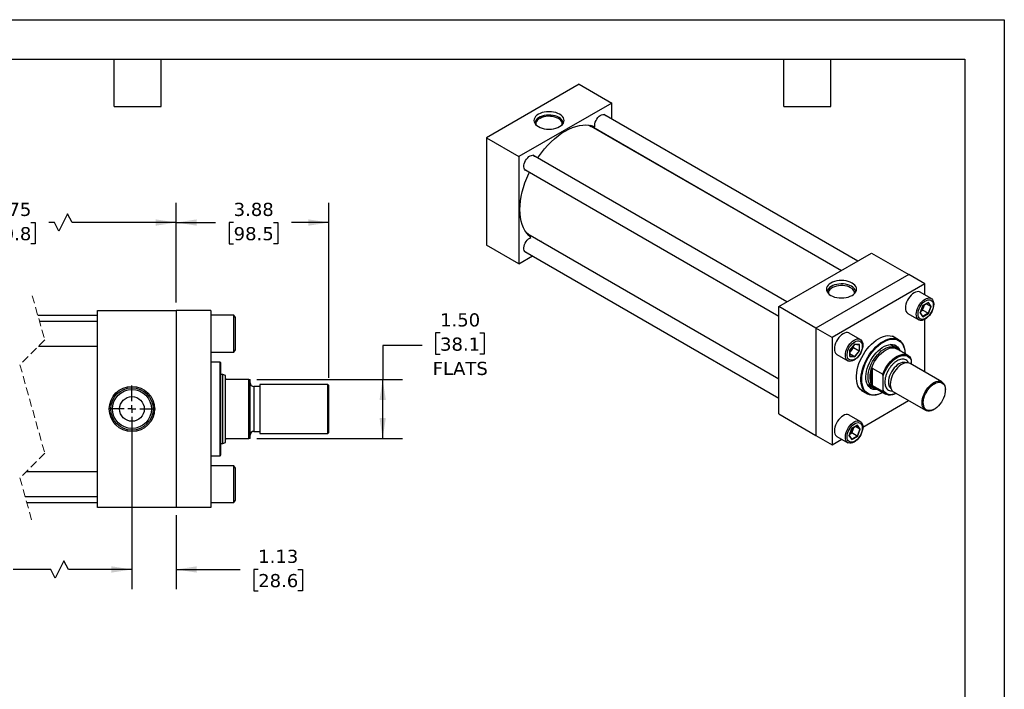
# Model space of a CAD drawing. Header units: inches. Extents: x 0 to 44, y 0 to 34.
# Tile 3 of 3: x 19 to 44, y 17 to 34. Entities that reach past the tile are written whole.
import ezdxf

# ---------------------------------------------------------------- set-up
doc = ezdxf.new("R2010")
doc.units = ezdxf.units.IN
doc.header["$LTSCALE"] = 4
doc.header["$MEASUREMENT"] = 0
for name, pattern in [('SLD-Center', [0.75, 0.6, -0.05, 0.05, -0.05]), ('SLD-Dashed', [0.075, 0.05, -0.025]), ('SLD-Solid', [0])]:
    doc.linetypes.add(name, pattern=pattern)
doc.layers.add('CENTER', color=40, linetype='SLD-Center')
doc.layers.add('DIMENSIONS', color=140, linetype='SLD-Solid', lineweight=25)
doc.layers.add('TEXT', color=140, linetype='SLD-Solid', lineweight=25)
doc.styles.add('SLDTEXTSTYLE0', font='VERDANA.TTF')
doc.dimstyles.new('SLDDIMSTYLE0', dxfattribs={"dimtxt": 0.339844, "dimasz": 0.52, "dimexe": 0, "dimexo": 0.0625, "dimgap": 0.084961, "dimtad": 0, "dimtih": 1, "dimtoh": 1, "dimrnd": 1e-09, "dimzin": 12, "dimdsep": 46, "dimtxsty": 'SLDTEXTSTYLE0', "dimsah": 1, "dimcen": 0.09, "dimadec": 0, "dimazin": 3, "dimtfac": 1, "dimtofl": 0, "dimtmove": 0, "dimatfit": 3, "dimfxl": 0, "dimfrac": 2, "dimtolj": 1, "dimtzin": 12, "dimarcsym": 0})
doc.dimstyles.new('SLDDIMSTYLE1', dxfattribs={"dimtxt": 0.339844, "dimasz": 0.52, "dimexe": 0, "dimexo": 0.0625, "dimgap": 0.084961, "dimtad": 0, "dimtih": 1, "dimtoh": 1, "dimrnd": 1e-09, "dimzin": 12, "dimdsep": 46, "dimtxsty": 'SLDTEXTSTYLE0', "dimsah": 1, "dimcen": 0.09, "dimadec": 0, "dimazin": 3, "dimtfac": 1, "dimtmove": 0, "dimatfit": 0, "dimfxl": 0, "dimfrac": 2, "dimtolj": 1, "dimtzin": 12, "dimarcsym": 0})
doc.dimstyles.new('SLDDIMSTYLE3', dxfattribs={"dimtxt": 0.339844, "dimasz": 0.52, "dimexe": 0, "dimexo": 0.0625, "dimgap": 0.084961, "dimtad": 0, "dimtih": 1, "dimtoh": 1, "dimrnd": 1e-09, "dimzin": 4, "dimdsep": 46, "dimtxsty": 'SLDTEXTSTYLE0', "dimsah": 1, "dimcen": 0.09, "dimadec": 0, "dimazin": 1, "dimtfac": 1, "dimtofl": 0, "dimtmove": 0, "dimatfit": 3, "dimfxl": 0, "dimfrac": 2, "dimtolj": 1, "dimtzin": 12, "dimarcsym": 0})

# ---------------------------------------------------------------- blocks, each defined once
blk = doc.blocks.new('_D_12')
at = {"layer": 'DIMENSIONS'}
for p, q in [((14.046, 26.818), (14.046, 29.351)), ((22.979, 26.818), (22.979, 29.351)), ((20.222, 29.074), (20, 28.629)), ((20.333, 28.851), (20.222, 29.074)), ((14.046, 28.851), (17.531, 28.851)), ((17.991, 28.851), (17.877, 28.851)), ((17.877, 28.851), (17.877, 28.311)), ((19.284, 28.851), (19.398, 28.851)), ((19.398, 28.851), (19.398, 28.311)), ((19.889, 28.851), (19.744, 28.851)), ((20, 28.629), (19.889, 28.851)), ((22.979, 28.851), (20.333, 28.851)), ((17.877, 28.311), (17.991, 28.311)), ((19.398, 28.311), (19.284, 28.311))]:
    blk.add_line(p, q, dxfattribs=at)
for points in [[(14.046, 28.851), (14.566, 28.771), (14.566, 28.931)], [(22.979, 28.851), (22.459, 28.931), (22.459, 28.771)]]:
    blk.add_solid(points, dxfattribs=at)
at = {"layer": 'DIMENSIONS', "char_height": 0.3333, "attachment_point": 1, "style": 'SLDTEXTSTYLE0'}
for s, insert in [('17.75', (17.991, 29.351)), ('450.8', (17.991, 28.735))]:
    blk.add_mtext(s, dxfattribs=dict(at, insert=insert))
blk = doc.blocks.new('_D_13')
at = {"layer": 'DIMENSIONS'}
for p, q in [((22.979, 26.818), (22.979, 29.351)), ((26.855, 24.912), (26.855, 29.351)), ((22.979, 28.851), (23.976, 28.851)), ((24.436, 28.851), (24.322, 28.851)), ((24.322, 28.851), (24.322, 28.311)), ((25.446, 28.851), (25.56, 28.851)), ((25.56, 28.851), (25.56, 28.311)), ((26.855, 28.851), (25.907, 28.851)), ((24.322, 28.311), (24.436, 28.311)), ((25.56, 28.311), (25.446, 28.311))]:
    blk.add_line(p, q, dxfattribs=at)
for points in [[(22.979, 28.851), (23.499, 28.771), (23.499, 28.931)], [(26.855, 28.851), (26.335, 28.931), (26.335, 28.771)]]:
    blk.add_solid(points, dxfattribs=at)
at = {"layer": 'DIMENSIONS', "char_height": 0.3333, "attachment_point": 1, "style": 'SLDTEXTSTYLE0'}
for s, insert in [('3.88', (24.436, 29.351)), ('98.5', (24.436, 28.735))]:
    blk.add_mtext(s, dxfattribs=dict(at, insert=insert))
blk = doc.blocks.new('_D_14')
at = {"layer": 'DIMENSIONS'}
for p, q in [((29.676, 26.047), (29.562, 26.047)), ((29.562, 26.047), (29.562, 25.507)), ((30.686, 26.047), (30.8, 26.047)), ((30.8, 26.047), (30.8, 25.507)), ((29.22, 25.729), (28.22, 25.729)), ((28.22, 25.729), (28.22, 24.868)), ((29.562, 25.507), (29.676, 25.507)), ((30.8, 25.507), (30.686, 25.507)), ((25.023, 24.868), (28.72, 24.868)), ((28.22, 23.368), (28.22, 24.868)), ((25.023, 23.368), (28.72, 23.368))]:
    blk.add_line(p, q, dxfattribs=at)
for points in [[(28.22, 24.868), (28.14, 24.348), (28.3, 24.348)], [(28.22, 23.368), (28.3, 23.888), (28.14, 23.888)]]:
    blk.add_solid(points, dxfattribs=at)
at = {"layer": 'DIMENSIONS', "char_height": 0.3333, "attachment_point": 1, "style": 'SLDTEXTSTYLE0'}
for s, insert in [('1.50', (29.676, 26.546)), ('38.1', (29.676, 25.93)), ('FLATS', (29.489, 25.314))]:
    blk.add_mtext(s, dxfattribs=dict(at, insert=insert))
blk = doc.blocks.new('_D_15')
at = {"layer": 'DIMENSIONS'}
for p, q in [((14.921, 23.918), (14.921, 19.543)), ((21.854, 23.918), (21.854, 19.543)), ((20.129, 20.266), (19.907, 19.821)), ((20.24, 20.043), (20.129, 20.266)), ((14.921, 20.043), (16.627, 20.043)), ((17.088, 20.043), (16.974, 20.043)), ((16.974, 20.043), (16.974, 19.503)), ((18.38, 20.043), (18.495, 20.043)), ((18.495, 20.043), (18.495, 19.503)), ((19.796, 20.043), (18.841, 20.043)), ((19.907, 19.821), (19.796, 20.043)), ((21.854, 20.043), (20.24, 20.043)), ((16.974, 19.503), (17.088, 19.503)), ((18.495, 19.503), (18.38, 19.503))]:
    blk.add_line(p, q, dxfattribs=at)
for points in [[(14.921, 20.043), (15.441, 19.963), (15.441, 20.123)], [(21.854, 20.043), (21.334, 20.123), (21.334, 19.963)]]:
    blk.add_solid(points, dxfattribs=at)
at = {"layer": 'DIMENSIONS', "char_height": 0.3333, "attachment_point": 1, "style": 'SLDTEXTSTYLE0'}
for s, insert in [('15.75', (17.088, 20.543)), ('400.0', (17.088, 19.927))]:
    blk.add_mtext(s, dxfattribs=dict(at, insert=insert))
blk = doc.blocks.new('_D_16')
at = {"layer": 'DIMENSIONS'}
for p, q in [((21.854, 23.918), (21.854, 19.543)), ((22.979, 21.418), (22.979, 19.543)), ((21.854, 20.043), (20.854, 20.043)), ((22.979, 20.043), (24.598, 20.043)), ((25.059, 20.043), (24.945, 20.043)), ((24.945, 20.043), (24.945, 19.503)), ((26.069, 20.043), (26.183, 20.043)), ((26.183, 20.043), (26.183, 19.503)), ((24.945, 19.503), (25.059, 19.503)), ((26.183, 19.503), (26.069, 19.503))]:
    blk.add_line(p, q, dxfattribs=at)
for points in [[(21.854, 20.043), (21.334, 20.123), (21.334, 19.963)], [(22.979, 20.043), (23.499, 19.963), (23.499, 20.123)]]:
    blk.add_solid(points, dxfattribs=at)
at = {"layer": 'DIMENSIONS', "char_height": 0.3333, "attachment_point": 1, "style": 'SLDTEXTSTYLE0'}
for s, insert in [('1.13', (25.059, 20.543)), ('28.6', (25.059, 19.927))]:
    blk.add_mtext(s, dxfattribs=dict(at, insert=insert))
blk = doc.blocks.new('SW_CENTERMARKSYMBOL_4')
at = {"layer": 'CENTER', "color": 0}
for p, q in [((0, 0.2), (0, 0.595)), ((-0.2, 0), (-0.595, 0)), ((0, 0), (-0.1, 0)), ((0, 0), (0, 0.1)), ((0, 0), (0, -0.1)), ((0, 0), (0.1, 0)), ((0.2, 0), (0.595, 0)), ((0, -0.2), (0, -0.595))]:
    blk.add_line(p, q, dxfattribs=at)

msp = doc.modelspace()

# ---------------------------------------------------------------- linework, layer by layer
at = {"color": 7, "linetype": 'SLD-Solid'}
for p, q in [((0, 34), (44, 34)), ((44, 34), (44, 0))]:
    msp.add_line(p, q, dxfattribs=at)
for p, q in [((33.208, 32.361), (30.851, 31.001)), ((33.208, 32.361), (34.033, 31.885)), ((34.033, 31.885), (31.676, 30.524)), ((34.033, 31.483), (34.033, 31.885)), ((40.284, 27.874), (33.836, 31.597)), ((33.494, 31.314), (33.484, 31.319)), ((33.497, 31.311), (39.867, 27.634)), ((39.858, 27.629), (33.513, 31.292)), ((30.851, 31.001), (30.851, 28.279)), ((30.851, 31.001), (31.676, 30.524)), ((34.033, 30.992), (34.033, 31.002)), ((31.676, 30.524), (31.676, 27.803)), ((38.483, 26.835), (32.035, 30.557)), ((31.827, 30.197), (38.275, 26.474)), ((31.891, 28.561), (31.9, 28.555)), ((38.275, 24.876), (31.905, 28.553)), ((31.93, 28.549), (38.275, 24.886)), ((31.676, 27.803), (30.851, 28.279)), ((32.44, 28.244), (32.449, 28.249)), ((31.676, 27.803), (32.024, 28.003)), ((31.827, 28.117), (38.275, 24.395)), ((38.275, 26.715), (40.632, 28.075)), ((40.632, 28.075), (41.575, 27.531)), ((41.575, 27.531), (39.218, 26.17)), ((41.987, 27.293), (41.575, 27.531)), ((41.987, 27.293), (39.63, 25.932)), ((41.987, 27.012), (41.987, 27.293)), ((42.144, 26.921), (41.866, 27.082)), ((42.075, 26.823), (41.933, 26.742)), ((41.934, 26.74), (42.071, 26.819)), ((41.961, 26.715), (41.981, 26.767)), ((42.135, 26.722), (42.019, 26.789)), ((42.068, 26.818), (42.135, 26.722)), ((42.145, 26.723), (42.075, 26.823)), ((20.979, 21.618), (20.979, 26.618)), ((20.979, 26.618), (22.979, 26.618)), ((22.979, 26.618), (22.979, 21.618)), ((23.854, 26.618), (22.979, 26.618)), ((23.854, 26.618), (23.854, 21.618)), ((24.444, 26.497), (23.854, 26.497)), ((24.479, 26.437), (24.444, 26.497)), ((24.444, 25.559), (24.444, 26.497)), ((39.218, 26.17), (38.275, 26.715)), ((38.275, 23.993), (38.275, 26.715)), ((41.553, 26.54), (41.831, 26.38)), ((41.933, 26.742), (41.862, 26.559)), ((41.862, 26.559), (41.933, 26.459)), ((41.865, 26.562), (41.934, 26.74)), ((41.933, 26.467), (41.865, 26.563)), ((41.88, 26.6), (41.927, 26.628)), ((41.927, 26.628), (41.961, 26.715)), ((42.067, 26.547), (41.927, 26.628)), ((42.067, 26.547), (41.932, 26.469)), ((41.933, 26.459), (42.075, 26.54)), ((42.135, 26.722), (42.067, 26.547)), ((42.075, 26.54), (42.145, 26.723)), ((20.979, 26.493), (19.465, 26.493)), ((20.979, 26.341), (19.508, 26.341)), ((24.479, 25.619), (24.479, 26.437)), ((41.987, 25.052), (41.987, 26.395)), ((39.218, 26.17), (39.218, 23.448)), ((39.63, 25.932), (39.218, 26.17)), ((40.343, 25.882), (40.065, 26.042)), ((39.63, 25.932), (39.63, 23.21)), ((40.203, 25.765), (40.081, 25.612)), ((40.082, 25.613), (40.202, 25.762)), ((40.201, 25.761), (40.318, 25.75)), ((40.326, 25.754), (40.203, 25.765)), ((40.316, 25.75), (40.316, 25.594)), ((40.326, 25.591), (40.326, 25.754)), ((41.247, 25.672), (41.105, 25.754)), ((41.316, 25.872), (41.159, 25.964)), ((19.485, 25.716), (20.979, 25.716)), ((23.854, 25.559), (24.444, 25.559)), ((24.444, 25.559), (24.479, 25.619)), ((39.752, 25.501), (40.031, 25.34)), ((40.081, 25.612), (40.081, 25.449)), ((40.083, 25.454), (40.083, 25.613)), ((40.083, 25.558), (40.117, 25.601)), ((40.198, 25.447), (40.083, 25.514)), ((40.117, 25.601), (40.176, 25.674)), ((40.176, 25.674), (40.176, 25.729)), ((40.176, 25.674), (40.316, 25.594)), ((40.316, 25.594), (40.198, 25.447)), ((40.203, 25.438), (40.326, 25.591)), ((41.55, 25.479), (41.27, 25.641)), ((24.091, 25.305), (23.854, 25.305)), ((24.111, 25.285), (24.091, 25.305)), ((24.091, 22.931), (24.091, 25.305)), ((24.111, 24.118), (24.111, 25.285)), ((40.081, 25.449), (40.203, 25.438)), ((40.198, 25.447), (40.083, 25.457)), ((42.417, 24.804), (41.607, 25.272)), ((41.634, 25.364), (41.634, 25.256)), ((40.618, 24.752), (40.618, 25.121)), ((40.647, 25.156), (40.913, 25.003)), ((40.647, 25.156), (40.647, 24.717)), ((24.165, 24.993), (24.111, 24.993)), ((24.23, 24.97), (24.165, 24.993)), ((24.165, 23.243), (24.165, 24.993)), ((24.23, 24.899), (24.23, 24.97)), ((24.23, 23.337), (24.23, 24.899)), ((24.823, 24.868), (24.261, 24.868)), ((24.823, 23.368), (24.823, 24.868)), ((24.823, 24.868), (24.855, 24.868)), ((24.855, 23.368), (24.855, 24.868)), ((40.927, 24.594), (40.927, 24.956)), ((25.105, 24.688), (24.95, 24.688)), ((24.95, 24.688), (24.95, 23.549)), ((26.823, 24.743), (25.105, 24.743)), ((25.105, 24.743), (25.105, 23.493)), ((26.855, 24.712), (26.823, 24.743)), ((26.823, 23.493), (26.823, 24.743)), ((26.855, 24.118), (26.855, 24.712)), ((40.367, 24.593), (40.525, 24.502)), ((40.522, 24.744), (40.664, 24.662)), ((40.913, 24.564), (40.647, 24.717)), ((40.702, 24.658), (40.982, 24.496)), ((41.19, 24.55), (42.001, 24.083)), ((42.504, 24.597), (42.504, 24.614)), ((40.408, 23.659), (41.571, 24.331)), ((24.111, 22.951), (24.111, 24.118)), ((26.855, 23.524), (26.855, 24.118)), ((42.209, 24.103), (42.224, 24.112)), ((38.275, 23.993), (39.218, 23.448)), ((40.343, 23.802), (40.065, 23.963)), ((24.95, 23.549), (25.105, 23.549)), ((26.823, 23.493), (26.855, 23.524)), ((40.132, 23.623), (40.062, 23.44)), ((40.064, 23.443), (40.133, 23.621)), ((40.079, 23.481), (40.126, 23.509)), ((40.126, 23.509), (40.161, 23.596)), ((40.266, 23.428), (40.126, 23.509)), ((40.274, 23.704), (40.132, 23.623)), ((40.133, 23.621), (40.271, 23.7)), ((40.161, 23.596), (40.181, 23.648)), ((40.335, 23.603), (40.219, 23.67)), ((40.335, 23.603), (40.266, 23.428)), ((40.268, 23.699), (40.335, 23.603)), ((40.345, 23.604), (40.274, 23.704)), ((40.274, 23.421), (40.345, 23.604)), ((24.165, 23.243), (24.23, 23.267)), ((24.23, 23.267), (24.23, 23.337)), ((24.261, 23.368), (24.823, 23.368)), ((24.855, 23.368), (24.823, 23.368)), ((25.105, 23.493), (26.823, 23.493)), ((39.218, 23.448), (39.63, 23.21)), ((39.63, 23.21), (39.874, 23.351)), ((39.752, 23.421), (40.031, 23.261)), ((40.062, 23.44), (40.132, 23.34)), ((40.132, 23.348), (40.064, 23.444)), ((40.266, 23.428), (40.131, 23.35)), ((40.132, 23.34), (40.274, 23.421)), ((24.111, 23.243), (24.165, 23.243)), ((23.854, 22.931), (24.091, 22.931)), ((24.091, 22.931), (24.111, 22.951)), ((20.979, 22.521), (19.165, 22.521)), ((24.444, 22.677), (23.854, 22.677)), ((24.479, 22.617), (24.444, 22.677)), ((24.444, 21.739), (24.444, 22.677)), ((24.479, 22.208), (24.479, 22.617)), ((24.479, 21.799), (24.479, 22.208)), ((19.142, 21.896), (20.979, 21.896)), ((24.444, 21.739), (24.479, 21.799)), ((19.184, 21.743), (20.979, 21.743)), ((22.979, 21.618), (20.979, 21.618)), ((23.854, 21.618), (22.979, 21.618)), ((23.854, 21.739), (24.444, 21.739))]:
    msp.add_line(p, q)
at = {"color": 7, "linetype": 'SLD-Dashed', "lineweight": 18}
for p, q in [((19.325, 26.993), (19.64, 25.871)), ((19.64, 25.871), (19.01, 25.241)), ((19.01, 25.241), (19.64, 22.996)), ((19.64, 22.996), (19.01, 22.366)), ((19.01, 22.366), (19.325, 21.243))]:
    msp.add_line(p, q, dxfattribs=at)
at = {"flags": 128}
for points in [[(32.712, 31.599), (32.667, 31.622), (32.615, 31.64), (32.56, 31.653), (32.502, 31.661), (32.442, 31.664), (32.382, 31.661), (32.323, 31.653), (32.268, 31.64), (32.217, 31.622), (32.171, 31.599), (32.132, 31.573), (32.101, 31.543), (32.078, 31.511), (32.064, 31.477), (32.059, 31.443), (32.064, 31.408), (32.078, 31.375), (32.101, 31.343), (32.132, 31.313), (32.171, 31.287), (32.217, 31.264), (32.268, 31.246), (32.323, 31.233), (32.382, 31.225), (32.442, 31.222), (32.502, 31.225), (32.56, 31.233), (32.615, 31.246), (32.667, 31.264), (32.712, 31.287), (32.751, 31.313), (32.783, 31.343), (32.806, 31.375), (32.82, 31.408), (32.824, 31.443), (32.82, 31.477), (32.806, 31.511), (32.783, 31.543), (32.751, 31.573), (32.712, 31.599)], [(32.696, 31.519), (32.652, 31.54), (32.602, 31.558), (32.549, 31.57), (32.492, 31.577), (32.434, 31.579), (32.377, 31.576), (32.321, 31.567), (32.268, 31.554), (32.22, 31.535), (32.178, 31.513), (32.142, 31.486), (32.114, 31.457), (32.095, 31.426), (32.084, 31.393), (32.082, 31.367)], [(32.68, 31.49), (32.636, 31.512), (32.587, 31.528), (32.533, 31.54), (32.477, 31.546), (32.42, 31.547), (32.364, 31.542), (32.31, 31.532), (32.259, 31.516), (32.214, 31.496), (32.176, 31.472), (32.145, 31.444), (32.122, 31.414), (32.109, 31.382), (32.105, 31.349), (32.107, 31.336)], [(32.801, 31.367), (32.801, 31.368), (32.798, 31.401), (32.785, 31.434), (32.763, 31.465), (32.733, 31.493), (32.696, 31.519)], [(33.607, 31.283), (33.604, 31.318), (33.608, 31.357), (33.618, 31.398), (33.635, 31.44), (33.657, 31.479), (33.683, 31.515), (33.713, 31.547), (33.744, 31.571), (33.777, 31.588), (33.808, 31.597), (33.836, 31.597), (33.861, 31.588), (33.881, 31.571), (33.882, 31.57)], [(32.152, 30.49), (32.173, 30.521), (32.248, 30.623), (32.328, 30.721), (32.41, 30.813), (32.496, 30.899), (32.583, 30.979), (32.673, 31.051), (32.763, 31.116), (32.854, 31.172), (32.945, 31.221), (33.036, 31.26), (33.125, 31.291), (33.213, 31.313), (33.298, 31.326), (33.381, 31.329), (33.46, 31.323), (33.536, 31.308), (33.607, 31.283)], [(32.777, 31.336), (32.777, 31.341), (32.776, 31.374), (32.765, 31.406), (32.745, 31.437), (32.716, 31.465), (32.68, 31.49)], [(33.444, 31.325), (33.467, 31.316), (33.513, 31.292)], [(33.532, 31.291), (33.525, 31.293), (33.511, 31.298)], [(33.605, 31.238), (33.602, 31.242), (33.553, 31.279)], [(33.817, 31.127), (33.832, 31.108), (33.833, 31.107)], [(31.873, 30.17), (31.862, 30.172), (31.839, 30.184), (31.821, 30.205), (31.809, 30.232), (31.803, 30.265), (31.805, 30.303), (31.813, 30.343), (31.827, 30.385), (31.847, 30.425), (31.872, 30.463), (31.901, 30.496), (31.932, 30.523), (31.964, 30.543), (31.996, 30.555), (32.025, 30.558), (32.052, 30.553), (32.074, 30.539), (32.081, 30.531)], [(31.984, 28.472), (31.927, 28.522), (31.876, 28.58), (31.831, 28.645), (31.793, 28.718), (31.761, 28.799), (31.736, 28.885), (31.718, 28.978), (31.707, 29.077), (31.704, 29.18), (31.707, 29.287), (31.718, 29.398), (31.736, 29.511), (31.761, 29.627), (31.793, 29.744), (31.831, 29.861), (31.876, 29.979), (31.927, 30.095), (31.943, 30.129)], [(31.93, 28.549), (31.915, 28.558), (31.867, 28.592)], [(31.923, 28.548), (31.925, 28.547), (31.94, 28.533)], [(31.961, 28.521), (32.017, 28.498), (32.022, 28.496)], [(31.873, 28.091), (31.872, 28.091), (31.847, 28.1), (31.827, 28.117), (31.813, 28.142), (31.805, 28.173), (31.803, 28.209), (31.809, 28.249), (31.821, 28.29), (31.839, 28.331), (31.862, 28.37), (31.89, 28.405), (31.92, 28.435), (31.952, 28.457), (31.984, 28.472)], [(32.25, 28.364), (32.248, 28.365), (32.225, 28.368)], [(40.137, 27.313), (40.091, 27.336), (40.04, 27.354), (39.984, 27.367), (39.926, 27.375), (39.866, 27.378), (39.806, 27.375), (39.748, 27.367), (39.692, 27.354), (39.641, 27.336), (39.596, 27.313), (39.557, 27.287), (39.525, 27.257), (39.502, 27.225), (39.488, 27.191), (39.483, 27.157), (39.488, 27.122), (39.502, 27.089), (39.525, 27.057), (39.557, 27.027), (39.596, 27.001), (39.641, 26.978), (39.692, 26.96), (39.748, 26.947), (39.806, 26.939), (39.866, 26.936), (39.926, 26.939), (39.984, 26.947), (40.04, 26.96), (40.091, 26.978), (40.137, 27.001), (40.176, 27.027), (40.207, 27.057), (40.23, 27.089), (40.244, 27.122), (40.249, 27.157), (40.244, 27.191), (40.23, 27.225), (40.207, 27.257), (40.176, 27.287), (40.137, 27.313)], [(40.12, 27.233), (40.076, 27.254), (40.027, 27.272), (39.973, 27.284), (39.917, 27.291), (39.859, 27.293), (39.801, 27.29), (39.745, 27.281), (39.693, 27.268), (39.644, 27.249), (39.602, 27.227), (39.566, 27.2), (39.538, 27.171), (39.519, 27.14), (39.508, 27.107), (39.507, 27.081)], [(40.099, 27.197), (40.057, 27.218), (40.008, 27.234), (39.956, 27.245), (39.901, 27.251), (39.845, 27.252), (39.79, 27.247), (39.737, 27.237), (39.687, 27.222), (39.643, 27.202), (39.605, 27.178), (39.575, 27.151), (39.553, 27.122), (39.54, 27.09), (39.536, 27.058), (39.538, 27.043)], [(40.195, 27.043), (40.195, 27.05), (40.194, 27.082), (40.184, 27.114), (40.164, 27.144), (40.136, 27.172), (40.099, 27.197)], [(40.225, 27.081), (40.225, 27.082), (40.222, 27.115), (40.209, 27.148), (40.188, 27.179), (40.158, 27.207), (40.12, 27.233)], [(41.866, 27.082), (41.851, 27.089), (41.82, 27.096), (41.785, 27.095), (41.748, 27.085), (41.709, 27.066), (41.671, 27.04), (41.634, 27.007), (41.599, 26.968), (41.567, 26.925), (41.54, 26.877), (41.518, 26.828), (41.502, 26.779), (41.492, 26.73), (41.488, 26.683)], [(41.767, 26.523), (41.77, 26.569), (41.78, 26.618), (41.796, 26.668), (41.818, 26.717), (41.845, 26.764), (41.877, 26.808), (41.912, 26.847), (41.949, 26.88), (41.988, 26.906), (42.026, 26.924), (42.063, 26.934), (42.098, 26.935), (42.13, 26.928), (42.157, 26.912), (42.179, 26.889), (42.195, 26.858), (42.205, 26.82), (42.209, 26.778), (42.205, 26.732), (42.195, 26.683), (42.179, 26.633), (42.157, 26.584), (42.13, 26.537), (42.098, 26.493), (42.063, 26.454), (42.026, 26.421), (41.988, 26.395), (41.949, 26.377), (41.912, 26.367), (41.877, 26.366), (41.845, 26.373), (41.818, 26.389), (41.796, 26.412), (41.78, 26.443), (41.77, 26.48), (41.767, 26.523)], [(42.197, 26.752), (42.193, 26.71), (42.184, 26.664), (42.168, 26.618), (42.146, 26.573), (42.12, 26.53), (42.09, 26.491), (42.057, 26.457), (42.022, 26.43), (41.986, 26.409), (41.951, 26.396), (41.918, 26.392), (41.888, 26.396), (41.861, 26.409), (41.84, 26.429), (41.824, 26.457), (41.814, 26.491), (41.811, 26.53), (41.814, 26.573), (41.824, 26.618), (41.84, 26.664), (41.861, 26.709), (41.888, 26.752), (41.918, 26.791), (41.951, 26.825), (41.986, 26.852), (42.022, 26.873), (42.057, 26.886), (42.09, 26.89), (42.12, 26.886), (42.146, 26.873), (42.168, 26.853), (42.184, 26.825), (42.193, 26.791), (42.197, 26.752)], [(40.065, 26.042), (40.051, 26.049), (40.019, 26.056), (39.984, 26.055), (39.947, 26.045), (39.909, 26.027), (39.87, 26.001), (39.833, 25.968), (39.798, 25.929), (39.766, 25.885), (39.739, 25.838), (39.717, 25.789), (39.701, 25.739), (39.691, 25.69), (39.687, 25.644), (39.691, 25.602), (39.701, 25.564), (39.717, 25.533), (39.739, 25.51), (39.752, 25.501)], [(40.187, 25.356), (40.148, 25.337), (40.111, 25.327), (40.076, 25.326), (40.045, 25.333), (40.017, 25.349), (39.995, 25.373), (39.979, 25.404), (39.969, 25.441), (39.966, 25.483), (39.969, 25.53), (39.979, 25.578), (39.995, 25.628), (40.017, 25.677), (40.045, 25.724), (40.076, 25.768), (40.111, 25.807), (40.148, 25.84), (40.187, 25.866), (40.225, 25.884), (40.262, 25.894), (40.297, 25.896), (40.329, 25.889), (40.356, 25.873), (40.378, 25.849), (40.395, 25.818), (40.405, 25.781), (40.408, 25.739), (40.405, 25.692), (40.395, 25.644), (40.378, 25.594), (40.356, 25.545), (40.329, 25.497), (40.297, 25.454), (40.262, 25.415), (40.225, 25.382), (40.187, 25.356)], [(40.203, 25.824), (40.239, 25.841), (40.273, 25.849), (40.305, 25.849), (40.333, 25.841), (40.357, 25.824), (40.376, 25.8), (40.389, 25.769), (40.395, 25.733), (40.395, 25.692), (40.389, 25.648), (40.376, 25.602), (40.357, 25.556), (40.333, 25.512), (40.305, 25.471), (40.273, 25.434), (40.239, 25.403), (40.203, 25.379), (40.168, 25.362), (40.134, 25.354), (40.102, 25.354), (40.073, 25.362), (40.049, 25.378), (40.031, 25.403), (40.018, 25.433), (40.011, 25.47), (40.011, 25.511), (40.018, 25.555), (40.031, 25.601), (40.049, 25.647), (40.073, 25.691), (40.102, 25.732), (40.134, 25.769), (40.168, 25.8), (40.203, 25.824)], [(40.459, 24.54), (40.422, 24.556), (40.38, 24.583), (40.343, 24.617), (40.311, 24.66), (40.286, 24.709), (40.266, 24.764), (40.253, 24.825), (40.246, 24.892), (40.246, 24.962), (40.253, 25.036), (40.266, 25.112), (40.286, 25.19), (40.311, 25.269), (40.343, 25.348), (40.38, 25.425), (40.422, 25.5), (40.468, 25.573), (40.519, 25.641), (40.572, 25.705), (40.629, 25.764), (40.688, 25.817), (40.748, 25.863), (40.809, 25.902), (40.87, 25.933), (40.93, 25.957), (40.989, 25.972), (41.045, 25.979), (41.099, 25.977), (41.15, 25.966), (41.196, 25.948), (41.238, 25.921), (41.251, 25.91)], [(40.913, 24.536), (40.86, 24.51), (40.8, 24.487), (40.742, 24.472), (40.686, 24.465), (40.632, 24.467), (40.582, 24.477), (40.536, 24.496), (40.494, 24.523), (40.458, 24.557), (40.426, 24.599), (40.401, 24.648), (40.381, 24.703), (40.368, 24.764), (40.362, 24.83), (40.362, 24.9), (40.368, 24.973), (40.381, 25.049), (40.401, 25.126), (40.426, 25.204), (40.458, 25.282), (40.494, 25.359), (40.536, 25.434), (40.582, 25.506), (40.632, 25.574), (40.686, 25.638), (40.742, 25.696), (40.8, 25.749), (40.86, 25.795), (40.921, 25.833), (40.981, 25.864), (41.041, 25.888), (41.099, 25.903), (41.156, 25.909), (41.209, 25.907), (41.259, 25.897), (41.305, 25.878), (41.347, 25.852), (41.384, 25.817), (41.415, 25.775), (41.44, 25.726), (41.46, 25.671), (41.473, 25.61), (41.479, 25.545), (41.48, 25.52)], [(40.912, 24.536), (40.9, 24.53), (40.84, 24.503), (40.78, 24.484), (40.723, 24.474), (40.668, 24.472), (40.617, 24.479), (40.569, 24.494), (40.525, 24.518), (40.487, 24.55), (40.454, 24.589), (40.426, 24.636), (40.405, 24.689), (40.39, 24.748), (40.382, 24.813), (40.38, 24.882), (40.385, 24.954), (40.397, 25.03), (40.415, 25.107), (40.439, 25.185), (40.47, 25.263), (40.505, 25.34), (40.546, 25.416), (40.592, 25.488), (40.642, 25.557), (40.695, 25.621), (40.751, 25.679), (40.81, 25.732), (40.87, 25.778), (40.93, 25.817)], [(40.781, 24.612), (40.77, 24.611), (40.72, 24.608), (40.673, 24.615), (40.631, 24.63), (40.593, 24.653), (40.56, 24.684), (40.532, 24.723), (40.511, 24.769), (40.496, 24.821), (40.488, 24.879), (40.486, 24.941), (40.491, 25.007), (40.503, 25.075), (40.521, 25.145), (40.545, 25.216), (40.576, 25.286), (40.611, 25.355), (40.652, 25.421), (40.696, 25.483), (40.744, 25.541), (40.795, 25.593), (40.848, 25.639), (40.903, 25.678), (40.957, 25.71), (41.012, 25.733), (41.065, 25.748), (41.116, 25.755), (41.164, 25.753), (41.209, 25.742), (41.249, 25.723), (41.285, 25.696), (41.315, 25.66), (41.339, 25.618), (41.349, 25.596)], [(40.93, 25.817), (40.991, 25.848), (41.05, 25.871), (41.109, 25.886), (41.165, 25.892), (41.218, 25.889), (41.268, 25.878), (41.314, 25.858), (41.355, 25.831), (41.391, 25.795), (41.421, 25.752), (41.445, 25.702), (41.463, 25.645), (41.475, 25.584), (41.48, 25.52)], [(40.543, 24.929), (40.547, 24.99), (40.556, 25.055), (40.572, 25.121), (40.594, 25.188), (40.622, 25.254), (40.655, 25.319), (40.693, 25.382), (40.735, 25.441), (40.78, 25.496), (40.828, 25.546), (40.878, 25.59), (40.93, 25.627), (40.982, 25.657), (41.033, 25.679), (41.083, 25.693), (41.131, 25.699), (41.177, 25.697), (41.219, 25.686), (41.256, 25.667), (41.289, 25.639), (41.307, 25.62)], [(40.618, 25.121), (40.642, 25.188), (40.671, 25.254), (40.705, 25.319), (40.745, 25.38), (40.788, 25.438), (40.835, 25.491), (40.884, 25.538), (40.935, 25.579), (40.986, 25.613), (41.038, 25.639), (41.089, 25.657), (41.138, 25.666), (41.184, 25.667), (41.228, 25.659), (41.267, 25.643), (41.27, 25.641)], [(40.913, 25.003), (40.941, 25.073), (40.976, 25.14), (41.016, 25.206), (41.06, 25.267), (41.108, 25.323), (41.159, 25.373), (41.212, 25.416), (41.266, 25.451), (41.32, 25.478), (41.373, 25.496), (41.424, 25.505), (41.472, 25.504), (41.516, 25.495), (41.556, 25.475), (41.591, 25.448), (41.62, 25.411)], [(41.281, 25.647), (41.273, 25.687), (41.272, 25.69)], [(40.927, 24.956), (40.952, 25.024), (40.982, 25.09), (41.018, 25.155), (41.059, 25.217), (41.104, 25.274), (41.152, 25.326), (41.203, 25.371), (41.255, 25.41), (41.307, 25.44), (41.359, 25.462), (41.41, 25.475), (41.458, 25.478), (41.503, 25.473), (41.543, 25.459), (41.579, 25.435), (41.61, 25.404), (41.634, 25.364)], [(41.501, 25.289), (41.483, 25.295), (41.447, 25.3), (41.409, 25.296), (41.368, 25.284), (41.326, 25.263), (41.284, 25.235), (41.243, 25.2), (41.204, 25.159), (41.168, 25.113), (41.136, 25.063), (41.108, 25.01), (41.086, 24.956), (41.07, 24.902), (41.06, 24.849), (41.057, 24.798)], [(41.607, 25.272), (41.582, 25.283), (41.546, 25.291), (41.506, 25.29), (41.464, 25.281), (41.421, 25.263), (41.377, 25.238), (41.333, 25.205), (41.291, 25.166), (41.251, 25.121), (41.215, 25.071), (41.183, 25.018), (41.155, 24.962), (41.133, 24.906), (41.117, 24.849), (41.107, 24.794), (41.104, 24.741)], [(40.739, 24.636), (40.735, 24.637), (40.693, 24.648), (40.655, 24.667), (40.622, 24.694), (40.594, 24.729), (40.572, 24.77), (40.556, 24.818), (40.547, 24.871), (40.543, 24.929)], [(41.914, 24.273), (41.918, 24.326), (41.927, 24.381), (41.943, 24.438), (41.965, 24.495), (41.993, 24.55), (42.025, 24.603), (42.062, 24.653), (42.101, 24.698), (42.143, 24.737), (42.187, 24.77), (42.231, 24.795), (42.274, 24.813), (42.317, 24.822), (42.356, 24.823), (42.393, 24.815), (42.425, 24.8), (42.452, 24.776), (42.474, 24.744), (42.49, 24.706), (42.5, 24.662), (42.504, 24.614), (42.504, 24.614)], [(42.224, 24.758), (42.266, 24.779), (42.308, 24.792), (42.348, 24.796), (42.385, 24.792), (42.418, 24.78), (42.446, 24.759), (42.47, 24.731), (42.487, 24.696), (42.498, 24.655), (42.503, 24.609), (42.502, 24.558), (42.494, 24.505), (42.479, 24.45), (42.459, 24.395), (42.433, 24.341), (42.402, 24.288), (42.367, 24.24), (42.328, 24.196), (42.287, 24.157), (42.245, 24.125), (42.202, 24.1), (42.16, 24.083), (42.119, 24.075), (42.081, 24.075), (42.046, 24.083), (42.015, 24.099), (41.989, 24.124), (41.968, 24.155), (41.954, 24.193), (41.946, 24.237), (41.944, 24.286), (41.949, 24.338), (41.96, 24.392), (41.978, 24.447), (42.001, 24.502), (42.03, 24.556), (42.063, 24.606), (42.099, 24.653), (42.139, 24.694), (42.181, 24.73), (42.224, 24.758)], [(40.661, 24.631), (40.678, 24.636), (40.702, 24.645)], [(41.251, 24.516), (41.212, 24.497), (41.159, 24.479), (41.108, 24.47), (41.06, 24.471), (41.016, 24.481), (40.976, 24.5), (40.941, 24.528), (40.913, 24.564)], [(41.25, 24.516), (41.203, 24.497), (41.152, 24.484), (41.104, 24.48), (41.059, 24.485), (41.018, 24.5), (40.982, 24.523), (40.952, 24.555), (40.927, 24.594)], [(41.104, 24.741), (41.107, 24.692), (41.117, 24.648), (41.133, 24.61), (41.155, 24.579), (41.183, 24.555), (41.19, 24.55)], [(42.209, 24.103), (42.187, 24.091), (42.143, 24.074), (42.101, 24.065), (42.062, 24.064), (42.025, 24.071), (41.993, 24.087), (41.965, 24.111), (41.943, 24.143), (41.927, 24.181), (41.918, 24.225), (41.914, 24.273)], [(40.065, 23.963), (40.051, 23.97), (40.019, 23.977), (39.984, 23.976), (39.947, 23.966), (39.909, 23.947), (39.87, 23.921), (39.833, 23.888), (39.798, 23.849), (39.766, 23.806), (39.739, 23.758), (39.717, 23.709), (39.701, 23.659), (39.691, 23.611), (39.687, 23.564), (39.691, 23.522), (39.701, 23.485), (39.717, 23.454), (39.739, 23.43), (39.752, 23.421)], [(40.408, 23.659), (40.405, 23.613), (40.395, 23.564), (40.378, 23.514), (40.356, 23.465), (40.329, 23.418), (40.297, 23.374), (40.262, 23.335), (40.225, 23.302), (40.187, 23.276), (40.148, 23.258), (40.111, 23.248), (40.076, 23.247), (40.045, 23.254), (40.017, 23.27), (39.995, 23.293), (39.979, 23.324), (39.969, 23.361), (39.966, 23.404), (39.969, 23.45), (39.979, 23.499), (39.995, 23.549), (40.017, 23.598), (40.045, 23.645), (40.076, 23.689), (40.111, 23.728), (40.148, 23.761), (40.187, 23.787), (40.225, 23.805), (40.262, 23.815), (40.297, 23.816), (40.329, 23.809), (40.356, 23.793), (40.378, 23.77), (40.395, 23.739), (40.405, 23.701), (40.408, 23.659)], [(40.01, 23.411), (40.014, 23.454), (40.023, 23.499), (40.039, 23.545), (40.061, 23.59), (40.087, 23.633), (40.117, 23.672), (40.15, 23.706), (40.185, 23.733), (40.221, 23.754), (40.256, 23.767), (40.289, 23.771), (40.319, 23.767), (40.346, 23.754), (40.367, 23.734), (40.383, 23.706), (40.393, 23.672), (40.396, 23.633), (40.393, 23.591), (40.383, 23.545), (40.367, 23.499), (40.346, 23.454), (40.319, 23.411), (40.289, 23.372), (40.256, 23.338), (40.221, 23.311), (40.185, 23.29), (40.15, 23.277), (40.117, 23.273), (40.087, 23.277), (40.061, 23.29), (40.039, 23.31), (40.023, 23.338), (40.014, 23.372), (40.01, 23.411)]]:
    msp.add_lwpolyline(points, dxfattribs=at)
for radius in [0.574, 0.539, 0.495, 0.313]:
    msp.add_circle((21.854, 24.118), radius)
for centre, radius, start, end in [((33.552, 31.359), 0.0734, 217.1041, 262.8851), ((31.891, 28.482), 0.0734, 37.1041, 82.8851), ((41.71, 26.811), 0.267, 310.4786, 349.3507), ((41.74, 26.803), 0.238, 338.493, 350.4743), ((41.64, 26.666), 0.153, 173.4667, 235.2211), ((41.712, 26.81), 0.267, 309.3673, 339.3456), ((39.909, 25.771), 0.267, 310.6564, 349.5245), ((39.931, 25.749), 0.238, 309.5322, 321.5066), ((39.907, 25.772), 0.271, 320.8931, 350.3971), ((41.072, 25.533), 0.254, 19.2756, 52.8746), ((41.109, 24.937), 0.525, 159.4237, 200.5763), ((24.95, 24.783), 0.095, 180.0004, 269.9997), ((40.811, 24.84), 0.212, 204.3551, 239.1366), ((41.252, 24.78), 0.196, 174.6437, 228.5395), ((40.697, 24.887), 0.257, 247.35, 280.5106), ((24.95, 23.454), 0.095, 90.0003, 179.9996), ((39.911, 23.691), 0.267, 309.3673, 339.3456), ((39.909, 23.692), 0.267, 310.4786, 349.3507), ((39.939, 23.684), 0.238, 338.493, 350.4743)]:
    msp.add_arc(centre, radius, start, end)
for centre, major_axis, ratio, start_param, end_param in [((42.07, 26.826), (0.00164, 0.00744), 0.697888, 3.709727, 4.495206), ((41.858, 26.562), (0.00718, 0.00088), 0.565682, 5.357291, 5.989234), ((41.928, 26.744), (0.00535, -0.00459), 0.218443, 0.076768, 0.708711), ((42.07, 26.543), (0.00535, -0.00459), 0.218443, 0.708711, 2.279507), ((42.141, 26.725), (0.00718, 0.00088), 0.565682, 3.786495, 5.357291), ((41.928, 26.461), (0.00164, 0.00744), 0.697888, 4.495206, 5.715051), ((40.198, 25.768), (-0.00283, 0.00666), 0.565758, 3.435631, 4.067595), ((40.321, 25.757), (0.00562, 0.00514), 0.697875, 3.709669, 4.92971), ((40.076, 25.615), (0.00665, -0.00234), 0.218312, 5.574505, 6.206468), ((40.321, 25.593), (0.00665, -0.00234), 0.218312, 4.003708, 5.574505), ((40.076, 25.452), (0.00562, 0.00514), 0.697875, 4.92971, 5.715109), ((40.198, 25.441), (-0.00283, 0.00666), 0.565758, 4.067595, 5.638391), ((40.128, 23.625), (0.00535, -0.00459), 0.218443, 0.076768, 0.708711), ((40.269, 23.707), (0.00164, 0.00744), 0.697888, 3.709727, 4.495206), ((40.34, 23.606), (0.00718, 0.00088), 0.565682, 3.786495, 5.357291), ((40.057, 23.443), (0.00718, 0.00088), 0.565682, 5.357291, 5.989234), ((40.128, 23.342), (0.00164, 0.00744), 0.697888, 4.495206, 5.715051), ((40.269, 23.424), (0.00535, -0.00459), 0.218443, 0.708711, 2.279507)]:
    msp.add_ellipse(centre, major_axis=major_axis, ratio=ratio, start_param=start_param, end_param=end_param)
for points, knots in [([(33.494, 31.314), (33.497, 31.314), (33.5, 31.313), (33.508, 31.311), (33.512, 31.31), (33.526, 31.307), (33.535, 31.304), (33.554, 31.299), (33.565, 31.296), (33.585, 31.29), (33.596, 31.286), (33.607, 31.283)], [0, 0, 0, 0, 0.125, 0.125, 0.25, 0.25, 0.5, 0.5, 0.75, 0.75, 1, 1, 1, 1]), ([(31.984, 28.472), (31.968, 28.488), (31.952, 28.503), (31.93, 28.524), (31.923, 28.531), (31.914, 28.54), (31.911, 28.544), (31.905, 28.549), (31.902, 28.552), (31.9, 28.555)], [0, 0, 0, 0, 0.5, 0.5, 0.75, 0.75, 0.875, 0.875, 1, 1, 1, 1]), ([(41.57, 25.283), (41.562, 25.299), (41.544, 25.333), (41.504, 25.365), (41.454, 25.384), (41.398, 25.385), (41.339, 25.371), (41.281, 25.343), (41.222, 25.303), (41.164, 25.25), (41.108, 25.184), (41.058, 25.108), (41.017, 25.027), (40.988, 24.945), (40.971, 24.868), (40.969, 24.821), (40.968, 24.798)], [0, 0, 0, 0, 0.069289, 0.144231, 0.219173, 0.292558, 0.363013, 0.429487, 0.495961, 0.566417, 0.639801, 0.714744, 0.789686, 0.86307, 0.933526, 1, 1, 1, 1]), ([(40.618, 25.121), (40.619, 25.125), (40.621, 25.129), (40.624, 25.137), (40.626, 25.141), (40.631, 25.148), (40.634, 25.152), (40.638, 25.155), (40.64, 25.156), (40.644, 25.157), (40.646, 25.157), (40.647, 25.156)], [0, 0, 0, 0, 0.25, 0.25, 0.5, 0.5, 0.75, 0.75, 0.875, 0.875, 1, 1, 1, 1]), ([(24.261, 24.868), (24.259, 24.868), (24.255, 24.868), (24.249, 24.87), (24.242, 24.874), (24.232, 24.883), (24.231, 24.893), (24.23, 24.899)], [0, 0, 0, 0, 0.108227, 0.228865, 0.385296, 0.614657, 1, 1, 1, 1]), ([(40.647, 24.717), (40.646, 24.718), (40.644, 24.72), (40.64, 24.723), (40.638, 24.724), (40.634, 24.729), (40.631, 24.732), (40.626, 24.738), (40.624, 24.741), (40.621, 24.747), (40.619, 24.75), (40.618, 24.752)], [0, 0, 0, 0, 0.125, 0.125, 0.25, 0.25, 0.5, 0.5, 0.75, 0.75, 1, 1, 1, 1]), ([(40.968, 24.798), (40.969, 24.777), (40.971, 24.733), (40.988, 24.675), (41.017, 24.627), (41.058, 24.593), (41.106, 24.574), (41.142, 24.576), (41.159, 24.576)], [0, 0, 0, 0, 0.15619, 0.321736, 0.494164, 0.670252, 0.846339, 1, 1, 1, 1]), ([(24.23, 23.337), (24.231, 23.343), (24.232, 23.351), (24.24, 23.361), (24.246, 23.365), (24.253, 23.368), (24.258, 23.368), (24.26, 23.368), (24.261, 23.368)], [0, 0, 0, 0, 0.365316, 0.508005, 0.732257, 0.843672, 0.970966, 1, 1, 1, 1])]:
    msp.add_open_spline(points, degree=3, knots=knots)
for points in [[(41.62, 25.411), (41.625, 25.396), (41.63, 25.38), (41.634, 25.364)], [(40.927, 24.956), (40.923, 24.972), (40.918, 24.987), (40.913, 25.003)], [(40.913, 24.564), (40.918, 24.574), (40.923, 24.584), (40.927, 24.594)]]:
    msp.add_open_spline(points, degree=3)
at = {"layer": 'TEXT'}
for p, q in [((1, 33), (43, 33)), ((21.4, 31.8), (21.4, 33)), ((22.6, 31.8), (22.6, 33)), ((38.4, 31.8), (38.4, 33)), ((39.6, 31.8), (39.6, 33)), ((43, 33), (43, 1)), ((21.4, 31.8), (22.6, 31.8)), ((38.4, 31.8), (39.6, 31.8))]:
    msp.add_line(p, q, dxfattribs=at)

# ---------------------------------------------------------------- block references
at = {"layer": 'CENTER'}
msp.add_blockref('SW_CENTERMARKSYMBOL_4', (21.854, 24.118), dxfattribs=at)

# ---------------------------------------------------------------- dimensions: what is measured, and where the dimension line sits
at = {"layer": 'DIMENSIONS'}
for base, p1, p2, text, picture, middle in [((22.979, 28.851), (14.046, 26.618), (22.979, 26.618), '17.75', '_D_12', (18.637, 28.851)), ((14.921, 20.043), (21.854, 24.118), (14.921, 24.118), '15.75', '_D_15', (17.734, 20.043))]:
    dim = msp.add_linear_dim(base=base, p1=p1, p2=p2, text=text, dimstyle='SLDDIMSTYLE0', dxfattribs=at)
    dim.commit()
    dim.dimension.update_dxf_attribs({"geometry": picture, "text_midpoint": middle, "dimtype": 160})
for base, p1, p2, dimstyle, picture, middle in [((26.855, 28.851), (22.979, 26.618), (26.855, 24.712), 'SLDDIMSTYLE0', '_D_13', (24.941, 28.851)), ((22.978525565, 20.043423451), (21.853525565, 24.118226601), (22.978525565, 21.618226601), 'SLDDIMSTYLE1', '_D_16', (25.563719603, 20.043423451))]:
    dim = msp.add_linear_dim(base=base, p1=p1, p2=p2, dimstyle=dimstyle, dxfattribs=at)
    dim.commit()
    dim.dimension.update_dxf_attribs({"geometry": picture, "text_midpoint": middle, "dimtype": 160})
dim = msp.add_linear_dim(base=(28.22, 24.868), p1=(24.823, 23.368), p2=(24.823, 24.868), angle=90, text='<>\\PFLATS', dimstyle='SLDDIMSTYLE3', dxfattribs=at)
dim.commit()
dim.dimension.update_dxf_attribs({"geometry": '_D_14', "text_midpoint": (28.22, 25.729), "dimtype": 160})

doc.saveas('drawing.dxf')
